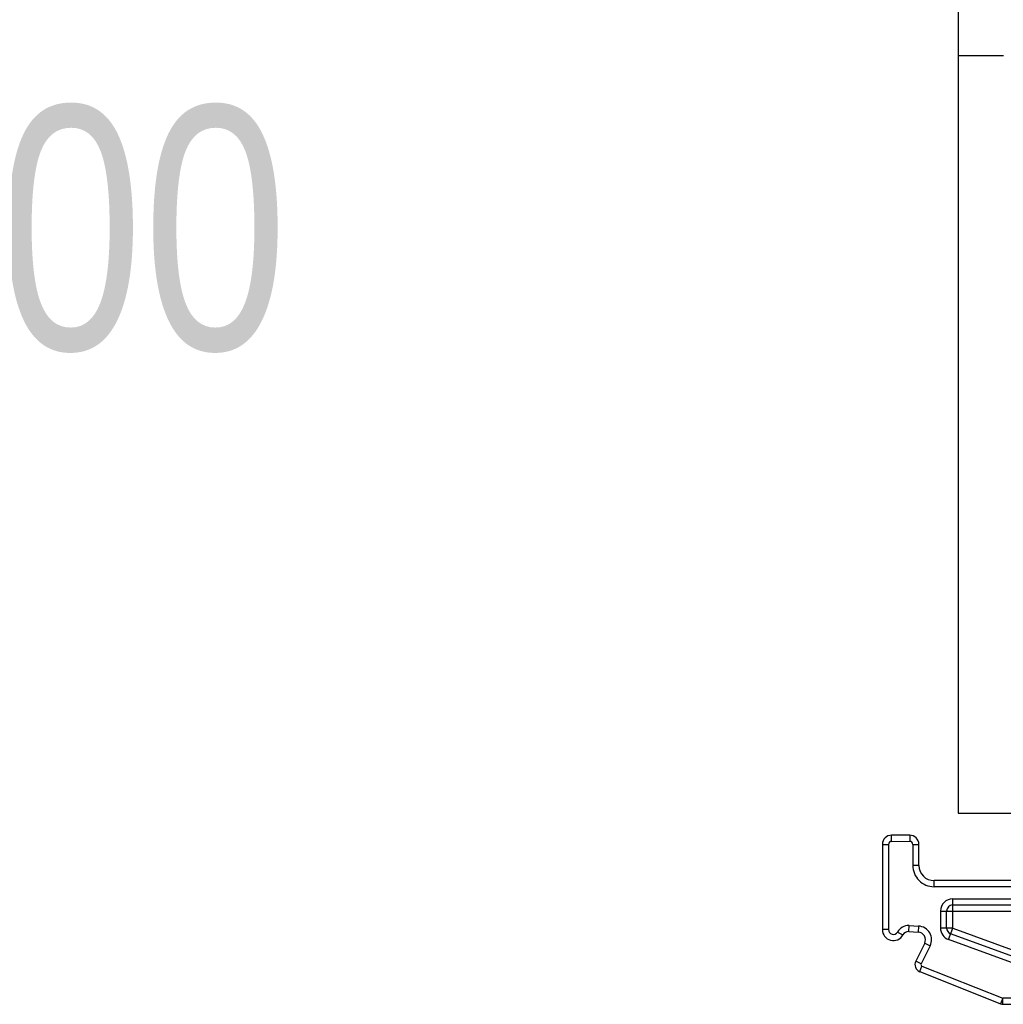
# Model space of a CAD drawing. Header units: inches. Extents: x 5756 to 6112, y -2722 to -2448.
# Tile 11 of 14: x 5945 to 5978, y -2572 to -2540. Entities that reach past the tile are written whole.
import ezdxf

# ---------------------------------------------------------------- set-up
doc = ezdxf.new("R2010")
doc.units = ezdxf.units.IN
doc.header["$LTSCALE"] = 5
doc.header["$MEASUREMENT"] = 0
doc.header["$PDMODE"] = 3
doc.header["$PDSIZE"] = 0.3125
doc.layers.get('0').update_dxf_attribs({"linetype": 'CONTINUOUS'})
doc.layers.get('Defpoints').update_dxf_attribs({"linetype": 'CONTINUOUS'})
doc.styles.get("Standard").update_dxf_attribs({"font": 'txt', "width": 0.8})
doc.dimstyles.get("Standard").update_dxf_attribs({"dimtxt": 0.15625, "dimasz": 0.1875, "dimexe": 0.125, "dimexo": 0.0625, "dimgap": 0.09, "dimtad": 0, "dimtih": 1, "dimtoh": 1, "dimzin": 4, "dimdsep": 46, "dimtxsty": 'STANDARD', "dimcen": 0.09, "dimadec": 0, "dimazin": 0, "dimtp": 0.01, "dimtm": 0.01, "dimtfac": 1, "dimtofl": 0, "dimtmove": 0, "dimatfit": 3, "dimfxl": 1, "dimtolj": 1, "dimtzin": 4, "dimarcsym": 0})

# ---------------------------------------------------------------- blocks, each defined once
blk = doc.blocks.new('*D2')
at = {"color": 6, "lineweight": -2, "ltscale": 10}
for p, q in [((5913.079, -2542.384), (5913.079, -2529.194)), ((5918.079, -2529.319), (5922.779, -2529.319)), ((5927.779, -2541.084), (5927.779, -2529.194)), ((5927.779, -2529.319), (5932.779, -2529.319))]:
    blk.add_line(p, q, dxfattribs=at)
at = {"color": 6, "ltscale": 10}
for points in [[(5918.079, -2528.486), (5918.079, -2530.153), (5913.079, -2529.319)], [(5922.779, -2528.486), (5922.779, -2530.153), (5927.779, -2529.319)]]:
    blk.add_solid(points, dxfattribs=at)
at = {"layer": 'Defpoints', "color": 0, "ltscale": 10}
for p in [(5913.079, -2529.319), (5927.779, -2541.146), (5913.079, -2542.446)]:
    blk.add_point(p, dxfattribs=at)
at = {"color": 6, "ltscale": 10, "insert": (5944.069, -2529.319), "char_height": 8, "attachment_point": 5}
blk.add_mtext('\\A1;14.70', dxfattribs=at)
blk = doc.blocks.new('*D3')
at = {"color": 6, "lineweight": -2, "ltscale": 10}
for p, q in [((5915.779, -2546.457), (5915.779, -2546.978)), ((5927.779, -2546.457), (5927.779, -2546.978)), ((5920.779, -2546.853), (5922.779, -2546.853)), ((5927.779, -2546.853), (5932.779, -2546.853))]:
    blk.add_line(p, q, dxfattribs=at)
at = {"color": 6, "ltscale": 10}
for points in [[(5920.779, -2546.02), (5920.779, -2547.687), (5915.779, -2546.853)], [(5922.779, -2546.02), (5922.779, -2547.687), (5927.779, -2546.853)]]:
    blk.add_solid(points, dxfattribs=at)
at = {"layer": 'Defpoints', "color": 0, "ltscale": 10}
for p in [(5915.779, -2546.395), (5927.779, -2546.395), (5927.779, -2546.853)]:
    blk.add_point(p, dxfattribs=at)
at = {"color": 6, "ltscale": 10, "insert": (5943.536, -2546.853), "char_height": 8, "attachment_point": 5}
blk.add_mtext('\\A1;12.00', dxfattribs=at)

msp = doc.modelspace()

# ---------------------------------------------------------------- linework, layer by layer
at = {"color": 7, "linetype": 'Continuous'}
for p, q in [((5976.285, -2539.346), (5976.285, -2566.046)), ((5977.785, -2541.146), (5976.285, -2541.146)), ((5976.285, -2566.046), (5980.185, -2566.046)), ((5974.098, -2566.969), (5974.098, -2566.769)), ((5974.698, -2566.769), (5974.098, -2566.769)), ((5974.098, -2566.97), (5974.698, -2566.967)), ((5974.698, -2566.769), (5974.698, -2566.969)), ((5973.798, -2567.069), (5973.798, -2569.87)), ((5973.798, -2567.069), (5973.998, -2567.069)), ((5973.998, -2567.069), (5973.998, -2569.87)), ((5974.796, -2567.069), (5974.799, -2567.761)), ((5974.798, -2567.069), (5974.998, -2567.069)), ((5974.998, -2567.761), (5974.998, -2567.069)), ((5974.998, -2567.761), (5974.798, -2567.761)), ((5975.498, -2568.461), (5975.498, -2568.261)), ((5980.117, -2568.261), (5975.498, -2568.261)), ((5980.117, -2568.461), (5975.498, -2568.461)), ((5976.109, -2569.822), (5976.109, -2568.861)), ((5976.109, -2568.861), (5978.435, -2568.861)), ((5975.707, -2569.261), (5975.71, -2569.822)), ((5975.709, -2569.261), (5978.068, -2569.261)), ((5975.909, -2569.822), (5975.909, -2569.261)), ((5976.109, -2569.061), (5978.251, -2569.061)), ((5973.998, -2569.87), (5973.798, -2569.87)), ((5974.663, -2569.938), (5974.674, -2569.739)), ((5974.663, -2569.938), (5974.978, -2569.955)), ((5974.674, -2569.739), (5974.989, -2569.756)), ((5974.989, -2569.756), (5974.978, -2569.955)), ((5976.109, -2569.822), (5975.709, -2569.822)), ((5975.971, -2570.197), (5976.109, -2569.822)), ((5976.109, -2569.822), (5978.184, -2570.581)), ((5974.299, -2569.952), (5974.474, -2570.047)), ((5978.046, -2570.957), (5975.971, -2570.197)), ((5978.115, -2570.769), (5976.04, -2570.01)), ((5975.189, -2570.316), (5974.893, -2570.91)), ((5975.368, -2570.406), (5975.072, -2570.999)), ((5975.189, -2570.316), (5975.368, -2570.406)), ((5975.072, -2570.999), (5974.893, -2570.91)), ((5975.024, -2571.254), (5975.098, -2571.068)), ((5975.098, -2571.068), (5977.764, -2572.129)), ((5975.024, -2571.254), (5977.687, -2572.313)), ((5977.761, -2572.127), (5977.687, -2572.313)), ((5977.761, -2572.327), (5977.761, -2572.127)), ((5979.021, -2572.125), (5977.764, -2572.129)), ((5977.761, -2572.327), (5979.022, -2572.327))]:
    msp.add_line(p, q, dxfattribs=at)
for centre, radius, start, end in [((5974.098, -2567.069), 0.3, 90, 180), ((5974.098, -2567.069), 0.1, 89.9984, 180), ((5974.698, -2567.069), 0.3, 0, 90), ((5974.698, -2567.069), 0.1, 359.9981, 90.0016), ((5975.498, -2567.761), 0.7, 179.9997, 270), ((5975.498, -2567.761), 0.5, 180, 270), ((5976.109, -2569.261), 0.4, 90, 180.0004), ((5976.109, -2569.261), 0.2, 90, 180), ((5974.159, -2569.87), 0.362, 180, 330.6515), ((5974.159, -2569.87), 0.162, 180, 329.6964), ((5974.653, -2570.138), 0.4, 86.9286, 152.2366), ((5974.653, -2570.138), 0.2, 86.9286, 153.0514), ((5974.965, -2570.205), 0.45, 333.5027, 86.9286), ((5976.109, -2569.822), 0.4, 179.9996, 249.9007), ((5976.109, -2569.822), 0.2, 180, 249.9007), ((5974.965, -2570.205), 0.25, 333.5024, 86.9286), ((5975.117, -2571.022), 0.25, 153.5024, 248.2975), ((5975.117, -2571.022), 0.05, 153.4821, 248.3221), ((5977.761, -2572.127), 0.2, 248.3019, 270)]:
    msp.add_arc(centre, radius, start, end, dxfattribs=at)

# ---------------------------------------------------------------- dimensions: what is measured, and where the dimension line sits
at = {"ltscale": 10}
dim = msp.add_linear_dim(base=(5913.079, -2529.319), p1=(5927.779, -2541.146), p2=(5913.079, -2542.446), dimstyle='STANDARD', override={"dimtxt": 8, "dimasz": 5, "dimtih": 0, "dimtoh": 0, "dimzin": 0, "dimcen": 0.198, "dimclrd": 6, "dimclre": 6, "dimclrt": 6, "dimtp": 0, "dimtm": 0, "dimtfillclr": 3, "dimtzin": 0}, dxfattribs=at)
dim.commit()
dim.dimension.update_dxf_attribs({"geometry": '*D2', "text_midpoint": (5944.069, -2529.319), "dimtype": 128})
dim = msp.add_linear_dim(base=(5927.779, -2546.853), p1=(5915.779, -2546.395), p2=(5927.779, -2546.395), dimstyle='STANDARD', override={"dimtxt": 8, "dimasz": 5, "dimtih": 0, "dimtoh": 0, "dimzin": 0, "dimcen": 0.198, "dimclrd": 6, "dimclre": 6, "dimclrt": 6, "dimtp": 0, "dimtm": 0, "dimtfillclr": 3, "dimtzin": 0}, dxfattribs=at)
dim.commit()
dim.dimension.update_dxf_attribs({"geometry": '*D3', "text_midpoint": (5943.536, -2546.853)})

doc.saveas('drawing.dxf')
